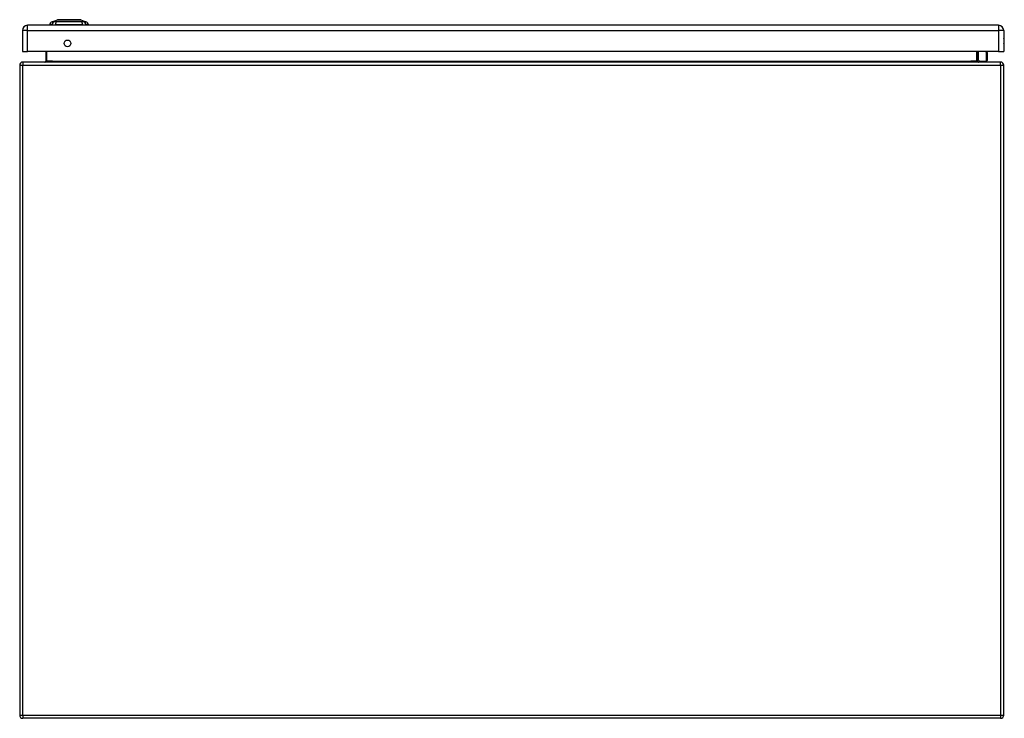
# Model space of a CAD drawing. Header units: inches. Extents: x 27 to 226, y 16 to 157.
# Tile 5 of 9: x 27 to 57, y 136 to 157. Entities that reach past the tile are written whole.
import ezdxf

# ---------------------------------------------------------------- set-up
doc = ezdxf.new("R2010")
doc.units = ezdxf.units.IN
doc.header["$MEASUREMENT"] = 0
doc.layers.add('Visible Edges(ANSI)', color=7, linetype='Continuous', lineweight=25)
doc.layers.add('Visible Tangent Edges(ANSI)', color=7, linetype='Continuous', lineweight=25)

msp = doc.modelspace()

# ---------------------------------------------------------------- linework, layer by layer
at = {"layer": 'Visible Edges(ANSI)'}
for p, q in [((56.928, 156.735), (27.332, 156.735)), ((28.072, 156.751), (28.004, 156.751)), ((28.072, 156.751), (28.183, 156.751)), ((28.078, 156.843), (28.238, 156.905)), ((29.007, 156.751), (28.183, 156.751)), ((28.952, 156.905), (29.111, 156.843)), ((29.007, 156.751), (29.117, 156.751)), ((29.185, 156.751), (29.117, 156.751)), ((27.171, 156.574), (27.171, 155.935)), ((57.089, 156.574), (57.089, 155.935)), ((27.171, 155.935), (27.332, 155.935)), ((56.928, 155.935), (27.332, 155.935)), ((27.889, 155.935), (27.889, 155.646)), ((56.292, 155.646), (56.292, 155.935)), ((56.579, 155.935), (56.587, 155.893)), ((56.588, 155.889), (56.588, 155.665)), ((56.928, 155.935), (57.089, 155.935)), ((27.09, 155.516), (27.09, 135.714)), ((56.991, 155.615), (27.189, 155.615)), ((56.338, 155.651), (56.298, 155.691)), ((56.352, 155.645), (56.568, 155.645)), ((57.09, 135.714), (57.09, 155.516)), ((56.991, 135.615), (27.189, 135.615))]:
    msp.add_line(p, q, dxfattribs=at)
at = {"layer": 'Visible Edges(ANSI)', "flags": 128}
for points in [[(28.95, 156.906), (28.949, 156.906), (28.948, 156.906), (28.946, 156.906), (28.943, 156.906), (28.939, 156.906), (28.935, 156.906), (28.929, 156.906), (28.923, 156.906), (28.916, 156.906), (28.908, 156.906), (28.899, 156.906), (28.89, 156.906), (28.88, 156.906), (28.869, 156.906), (28.858, 156.906), (28.846, 156.906), (28.833, 156.906), (28.82, 156.906), (28.806, 156.906), (28.792, 156.906), (28.778, 156.906), (28.762, 156.906), (28.747, 156.906), (28.731, 156.906), (28.714, 156.906), (28.698, 156.906), (28.681, 156.906), (28.664, 156.906), (28.647, 156.906), (28.63, 156.906), (28.612, 156.906), (28.595, 156.906), (28.577, 156.906), (28.56, 156.906), (28.542, 156.906), (28.525, 156.906), (28.508, 156.906), (28.491, 156.906), (28.475, 156.906), (28.459, 156.906), (28.443, 156.906), (28.427, 156.906), (28.412, 156.906), (28.397, 156.906), (28.383, 156.906), (28.369, 156.906), (28.356, 156.906), (28.343, 156.906), (28.331, 156.906), (28.32, 156.906), (28.309, 156.906), (28.299, 156.906), (28.29, 156.906), (28.281, 156.906), (28.274, 156.906), (28.267, 156.906), (28.26, 156.906), (28.255, 156.906), (28.25, 156.906), (28.246, 156.906), (28.243, 156.906), (28.241, 156.906), (28.24, 156.906), (28.24, 156.906)], [(27.889, 155.646), (27.888, 155.644), (27.888, 155.642), (27.888, 155.639), (27.887, 155.637), (27.886, 155.635), (27.885, 155.633), (27.884, 155.631), (27.883, 155.629), (27.882, 155.627), (27.88, 155.626), (27.879, 155.624), (27.878, 155.623), (27.876, 155.622), (27.874, 155.62), (27.873, 155.62), (27.871, 155.619), (27.87, 155.618), (27.868, 155.617), (27.866, 155.617), (27.864, 155.616), (27.863, 155.616), (27.861, 155.616), (27.859, 155.616), (27.858, 155.615)], [(56.323, 155.615), (56.322, 155.616), (56.32, 155.616), (56.318, 155.616), (56.316, 155.616), (56.315, 155.617), (56.313, 155.617), (56.311, 155.618), (56.31, 155.619), (56.308, 155.62), (56.306, 155.62), (56.305, 155.622), (56.303, 155.623), (56.302, 155.624), (56.3, 155.626), (56.299, 155.627), (56.298, 155.629), (56.297, 155.631), (56.296, 155.633), (56.295, 155.635), (56.294, 155.637), (56.293, 155.639), (56.293, 155.642), (56.292, 155.644), (56.292, 155.646)]]:
    msp.add_lwpolyline(points, dxfattribs=at)
at = {"layer": 'Visible Edges(ANSI)'}
msp.add_circle((28.546, 156.185), 0.102, dxfattribs=at)
for centre, radius, start, end in [((27.332, 156.574), 0.161, 90, 180), ((28.121, 156.733), 0.118, 111.2505, 171.3991), ((28.063, 156.759), 0.0394, 191.537, 216.8699), ((28.24, 156.901), 0.00492, 90.2088, 111.2505), ((28.95, 156.901), 0.00492, 68.7495, 89.7912), ((29.069, 156.733), 0.118, 8.6009, 68.7495), ((29.126, 156.759), 0.0394, 323.1301, 348.463), ((56.928, 156.574), 0.161, 0, 90), ((56.921, 156.258), 0.188, 333.6372, 26.3628), ((56.568, 155.889), 0.0197, 0, 10.9409), ((27.189, 155.516), 0.099, 90, 180), ((56.312, 155.705), 0.0197, 180, 225), ((56.352, 155.665), 0.0197, 225, 270), ((56.568, 155.665), 0.0197, 270, 0), ((56.991, 155.516), 0.099, 0, 90), ((27.189, 135.714), 0.099, 180, 270), ((56.991, 135.714), 0.099, 270, 0)]:
    msp.add_arc(centre, radius, start, end, dxfattribs=at)
at = {"layer": 'Visible Tangent Edges(ANSI)'}
for p, q in [((27.332, 156.574), (27.332, 156.735)), ((28.078, 156.843), (28.238, 156.905)), ((56.928, 156.735), (56.928, 156.574)), ((27.332, 156.574), (27.171, 156.574)), ((27.332, 155.935), (27.332, 156.574)), ((27.332, 156.574), (56.928, 156.574)), ((56.928, 156.574), (56.928, 155.935)), ((57.089, 156.574), (56.928, 156.574)), ((27.92, 155.646), (27.92, 155.935)), ((56.261, 155.935), (56.261, 155.646)), ((56.312, 155.935), (56.312, 155.687)), ((56.568, 155.879), (56.557, 155.935)), ((56.568, 155.645), (56.568, 155.879)), ((27.09, 155.516), (27.189, 155.516)), ((27.189, 155.615), (27.189, 155.516)), ((27.189, 155.516), (56.991, 155.516)), ((27.189, 135.714), (27.189, 155.516)), ((27.92, 155.646), (27.889, 155.646)), ((28.089, 155.646), (27.92, 155.646)), ((28.089, 155.646), (56.092, 155.646)), ((56.261, 155.646), (56.092, 155.646)), ((56.261, 155.646), (56.292, 155.646)), ((56.312, 155.687), (56.352, 155.645)), ((56.991, 155.516), (56.991, 155.615)), ((56.991, 155.516), (57.09, 155.516)), ((56.991, 155.516), (56.991, 135.714)), ((27.09, 135.714), (27.189, 135.714)), ((27.189, 135.714), (27.189, 135.615)), ((27.189, 135.714), (56.991, 135.714)), ((56.991, 135.714), (56.991, 135.615)), ((56.991, 135.714), (57.09, 135.714))]:
    msp.add_line(p, q, dxfattribs=at)
at = {"layer": 'Visible Tangent Edges(ANSI)', "flags": 128}
for points in [[(28.155, 156.845), (28.147, 156.844), (28.141, 156.844), (28.136, 156.844), (28.131, 156.844), (28.126, 156.844), (28.121, 156.844), (28.116, 156.844), (28.112, 156.844), (28.108, 156.844), (28.104, 156.844), (28.101, 156.844), (28.097, 156.844), (28.094, 156.844), (28.092, 156.844), (28.089, 156.844), (28.087, 156.843), (28.085, 156.843), (28.083, 156.843), (28.082, 156.843), (28.08, 156.843), (28.079, 156.843), (28.079, 156.843), (28.078, 156.843), (28.078, 156.843)], [(28.176, 156.844), (28.175, 156.844), (28.174, 156.844), (28.173, 156.844), (28.172, 156.844), (28.171, 156.844), (28.17, 156.844), (28.169, 156.844), (28.168, 156.844), (28.167, 156.844), (28.166, 156.844), (28.165, 156.844), (28.164, 156.845), (28.163, 156.845), (28.162, 156.845), (28.162, 156.845), (28.161, 156.845), (28.16, 156.845), (28.159, 156.845), (28.158, 156.845), (28.158, 156.845), (28.157, 156.845), (28.156, 156.845), (28.155, 156.845), (28.155, 156.845)], [(28.206, 156.845), (28.205, 156.845), (28.203, 156.845), (28.202, 156.845), (28.201, 156.845), (28.199, 156.845), (28.198, 156.845), (28.197, 156.845), (28.195, 156.845), (28.194, 156.845), (28.193, 156.845), (28.191, 156.845), (28.19, 156.845), (28.189, 156.844), (28.188, 156.844), (28.186, 156.844), (28.185, 156.844), (28.184, 156.844), (28.183, 156.844), (28.182, 156.844), (28.18, 156.844), (28.179, 156.844), (28.178, 156.844), (28.177, 156.844), (28.176, 156.844)], [(28.983, 156.845), (28.95, 156.844), (28.919, 156.844), (28.887, 156.844), (28.856, 156.844), (28.824, 156.844), (28.792, 156.844), (28.759, 156.844), (28.727, 156.843), (28.694, 156.843), (28.661, 156.843), (28.628, 156.843), (28.595, 156.843), (28.562, 156.843), (28.529, 156.843), (28.496, 156.843), (28.463, 156.843), (28.431, 156.844), (28.398, 156.844), (28.366, 156.844), (28.334, 156.844), (28.302, 156.844), (28.271, 156.844), (28.24, 156.844), (28.206, 156.845)], [(28.238, 156.905), (28.238, 156.905), (28.238, 156.905), (28.239, 156.905), (28.24, 156.905), (28.242, 156.905), (28.243, 156.905), (28.245, 156.905), (28.247, 156.905), (28.25, 156.905), (28.253, 156.905), (28.256, 156.905), (28.259, 156.905), (28.263, 156.905), (28.267, 156.905), (28.271, 156.905), (28.275, 156.905), (28.28, 156.905), (28.285, 156.905), (28.29, 156.906), (28.296, 156.906), (28.302, 156.906), (28.307, 156.906), (28.314, 156.906), (28.32, 156.906)], [(28.32, 156.906), (28.322, 156.906), (28.324, 156.906), (28.326, 156.906), (28.327, 156.906), (28.329, 156.906), (28.331, 156.906), (28.333, 156.906), (28.335, 156.906), (28.337, 156.906), (28.339, 156.906), (28.341, 156.906), (28.343, 156.906), (28.345, 156.906), (28.347, 156.906), (28.349, 156.906), (28.351, 156.906), (28.353, 156.906), (28.355, 156.906), (28.357, 156.906), (28.359, 156.906), (28.361, 156.906), (28.363, 156.906), (28.365, 156.906), (28.367, 156.906)], [(28.367, 156.906), (28.383, 156.906), (28.4, 156.906), (28.418, 156.905), (28.436, 156.905), (28.455, 156.905), (28.474, 156.905), (28.493, 156.905), (28.513, 156.905), (28.533, 156.905), (28.554, 156.905), (28.574, 156.905), (28.595, 156.905), (28.615, 156.905), (28.636, 156.905), (28.656, 156.905), (28.677, 156.905), (28.696, 156.905), (28.716, 156.905), (28.735, 156.905), (28.754, 156.905), (28.772, 156.905), (28.789, 156.906), (28.806, 156.906), (28.822, 156.906)], [(28.822, 156.906), (28.824, 156.906), (28.827, 156.906), (28.829, 156.906), (28.831, 156.906), (28.833, 156.906), (28.835, 156.906), (28.837, 156.906), (28.839, 156.906), (28.841, 156.906), (28.843, 156.906), (28.845, 156.906), (28.847, 156.906), (28.849, 156.906), (28.851, 156.906), (28.853, 156.906), (28.855, 156.906), (28.857, 156.906), (28.858, 156.906), (28.86, 156.906), (28.862, 156.906), (28.864, 156.906), (28.866, 156.906), (28.868, 156.906), (28.869, 156.906)], [(28.869, 156.906), (28.876, 156.906), (28.882, 156.906), (28.888, 156.906), (28.894, 156.906), (28.899, 156.906), (28.904, 156.905), (28.909, 156.905), (28.914, 156.905), (28.919, 156.905), (28.923, 156.905), (28.927, 156.905), (28.93, 156.905), (28.934, 156.905), (28.937, 156.905), (28.94, 156.905), (28.942, 156.905), (28.944, 156.905), (28.946, 156.905), (28.948, 156.905), (28.949, 156.905), (28.95, 156.905), (28.951, 156.905), (28.951, 156.905), (28.952, 156.905)], [(29.035, 156.845), (29.033, 156.845), (29.032, 156.845), (29.03, 156.845), (29.029, 156.845), (29.027, 156.845), (29.025, 156.845), (29.024, 156.844), (29.022, 156.844), (29.02, 156.844), (29.018, 156.844), (29.016, 156.844), (29.014, 156.844), (29.011, 156.844), (29.009, 156.844), (29.007, 156.844), (29.004, 156.844), (29.002, 156.844), (28.999, 156.845), (28.997, 156.845), (28.994, 156.845), (28.992, 156.845), (28.989, 156.845), (28.986, 156.845), (28.983, 156.845)], [(29.111, 156.843), (29.111, 156.843), (29.111, 156.843), (29.11, 156.843), (29.109, 156.843), (29.108, 156.843), (29.106, 156.843), (29.105, 156.843), (29.103, 156.843), (29.1, 156.844), (29.098, 156.844), (29.095, 156.844), (29.092, 156.844), (29.089, 156.844), (29.085, 156.844), (29.081, 156.844), (29.077, 156.844), (29.073, 156.844), (29.069, 156.844), (29.064, 156.844), (29.059, 156.844), (29.054, 156.844), (29.048, 156.844), (29.043, 156.844), (29.035, 156.845)], [(27.858, 155.615), (27.861, 155.616), (27.865, 155.616), (27.868, 155.616), (27.871, 155.616), (27.875, 155.617), (27.878, 155.617), (27.882, 155.618), (27.885, 155.619), (27.888, 155.62), (27.891, 155.62), (27.895, 155.622), (27.898, 155.623), (27.9, 155.624), (27.903, 155.626), (27.906, 155.627), (27.909, 155.629), (27.911, 155.631), (27.913, 155.633), (27.915, 155.635), (27.917, 155.637), (27.918, 155.639), (27.919, 155.642), (27.919, 155.644), (27.92, 155.646)], [(56.261, 155.646), (56.261, 155.644), (56.262, 155.642), (56.263, 155.639), (56.264, 155.637), (56.266, 155.635), (56.268, 155.633), (56.27, 155.631), (56.272, 155.629), (56.275, 155.627), (56.277, 155.626), (56.28, 155.624), (56.283, 155.623), (56.286, 155.622), (56.289, 155.62), (56.293, 155.62), (56.296, 155.619), (56.299, 155.618), (56.303, 155.617), (56.306, 155.617), (56.309, 155.616), (56.313, 155.616), (56.316, 155.616), (56.32, 155.616), (56.323, 155.615)]]:
    msp.add_lwpolyline(points, dxfattribs=at)
at = {"layer": 'Visible Tangent Edges(ANSI)'}
msp.add_arc((28.24, 156.901), 0.00492, 90.2088, 111.2505, dxfattribs=at)
for centre, major_axis, ratio, start_param, end_param in [((28.182, 156.731), (0.016, 0.117), 0.948273, 0.391156, 1.528426), ((28.22, 156.731), (-0.005, 0.118), 0.314585, 0.249322, 1.386592), ((28.969, 156.731), (0.005, 0.118), 0.314585, 4.896593, 6.033863), ((29.007, 156.731), (-0.016, 0.117), 0.948273, 4.754759, 5.892029), ((56.568, 155.889), (0.0193, 0.0037), 0.526442, 4.610972, 6.283185), ((56.568, 155.889), (0.0197, 0), 0.533433, 4.712389, 6.283185), ((56.312, 155.705), (-0.0197, 0), 0.91745, 0, 1.570796), ((56.312, 155.705), (-0.0139, -0.0139), 0.852462, 0, 0.864875)]:
    msp.add_ellipse(centre, major_axis=major_axis, ratio=ratio, start_param=start_param, end_param=end_param, dxfattribs=at)

doc.saveas('drawing.dxf')
